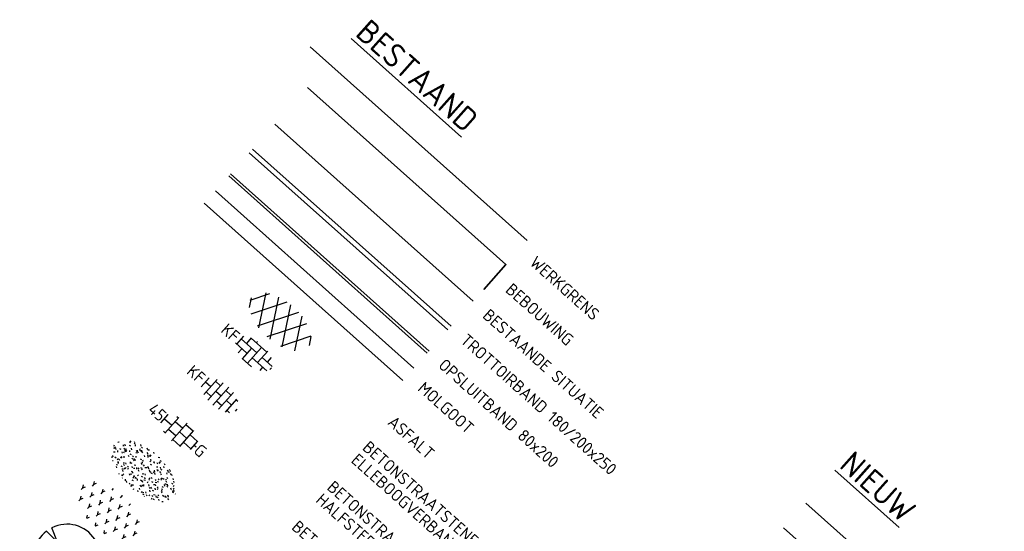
# Model space of a CAD drawing. Header units: metres. Extents: x 113080 to 114329, y 482672 to 483852.
# Tile 52 of 55: x 114266 to 114296, y 482702 to 482717. Entities that reach past the tile are written whole.
import ezdxf
from ezdxf.enums import TextEntityAlignment as Align

# ---------------------------------------------------------------- set-up
doc = ezdxf.new("R2010")
doc.units = ezdxf.units.M
doc.linetypes.add('VH-OPSLUITBAND_80X200', pattern=[14, 8, -2, 2, -2])
doc.linetypes.add('XX-HIDDEN', pattern=[4, 2, -2])
for name, color, linetype, lineweight in [('B-WE-GR-BEPLANTING-S', 252, 'Continuous', 25), ('B-WE-GR-BOOM-S', 252, 'Continuous', 25), ('B-WE-GR-GRAS-S', 252, 'Continuous', 25), ('B-WE-OG-BEBOUWING-G', 252, 'Continuous', 35), ('B-WE-VH-GOOT-G', 252, 'Continuous', 18), ('B-WE-VH-KANTOPSLUITING_OPSLUITBAND_80X200-G', 252, 'VH-OPSLUITBAND_80X200', 18), ('B-WE-VH-KANTOPSLUITING_VOORKANTBAND-G', 252, 'Continuous', 18), ('B-WE-VH-KANTVERHARDING-G', 252, 'Continuous', 18), ('B-WE-VH-VERHARDING_ASFALT-S', 252, 'Continuous', 25), ('B-WE-VH-VERHARDING_BETONSTRAATSTEEN-S', 252, 'Continuous', 25), ('B-WE-VH-VERHARDING_TEGEL-S', 252, 'Continuous', 25), ('N-WE-VH-KANTOPSLUITING_VOORKANTBAND-G', 50, 'Continuous', 25), ('N-WE-VH-MATERIAALGRENS-G', 7, 'XX-HIDDEN', 18), ('X-XX-AL-TEKENBLAD-T18', 10, 'Continuous', 18), ('X-XX-AL-TEKENBLAD-T35', 7, 'Continuous', 35), ('X-XX-AL-WERKGRENS-G', 7, 'XX-WERKGRENS', 25)]:
    doc.layers.add(name, color=color, linetype=linetype, lineweight=lineweight)
doc.styles.add('NLCS-ISO', font='NLCS-ISO.ttf')
doc.styles.add('NLCS-ISO-M200-T18', font='NLCS-ISO.ttf', dxfattribs={"height": 0.36})
doc.styles.add('NLCS-ISO-M200-T35', font='NLCS-ISO.ttf', dxfattribs={"height": 0.7})
doc.linetypes.add('XX-WERKGRENS', pattern='A,0,[137,NLCS.SHX,S=0.5,R=0,X=0,Y=0],-30', length=30)

# ---------------------------------------------------------------- blocks, each defined once
blk = doc.blocks.new('SGR-BOOM_08')
at = {"ltscale": 20, "flags": 128}
for points in [[(1.29, 4.87), (1.14, 3.21), (1.73, 4.73)], [(-4.95, 0.9), (-2.63, 0.79), (-4.68, 1.86)], [(5.03, -0.13), (2.56, -0.55), (4.49, -2.27)], [(-3.9, -3.19), (-3.5, -2.42), (-4.39, -2.47)], [(0.99, -4.94), (0.42, -3.33), (0.36, -5.02)]]:
    blk.add_lwpolyline(points, dxfattribs=at)
blk.add_lwpolyline([(5.03, -0.13, 0.321944), (1.73, 4.73, 0.321944)], format="xyb", dxfattribs=at)
blk.add_circle((0, 0), 0.15)
at = {"ltscale": 20}
for start, end in [(75.1844, 158.299), (169.749, 209.4302), (281.3601, 333.2046), (219.2667, 274.1068)]:
    blk.add_arc((0, 0), 5.03, start, end, dxfattribs=at)
blk = doc.blocks.new('SVH-ASFALT-SO')
at = {"ltscale": 0.1}
for p, q in [((-5.55, -0.57), (-4.01, 2.09)), ((-1.82, -2.81), (-4.49, 1.81)), ((-4.09, -2.05), (-1.23, 2.9)), ((0.57, -2.96), (-2.65, 2.62)), ((-2.18, -2.74), (1.09, 2.92)), ((2.69, -2.62), (-0.53, 2.96)), ((-0.01, -2.97), (3.14, 2.48)), ((4.52, -1.79), (1.86, 2.81)), ((2.47, -2.68), (4.89, 1.5)), ((5.65, 0.25), (4.96, 1.43)), ((-4.9, -1.48), (-5.64, -0.2))]:
    blk.add_line(p, q, dxfattribs=at)
at = {"style": 'NLCS-ISO'}
blk.add_attdef('KLEUR', text='', height=1.8, dxfattribs=at).set_placement((7.3, 0), align=Align.MIDDLE_LEFT)
at = {"style": 'NLCS-ISO', "flags": 1}
blk.add_attdef('FUNCTIE', text='', height=1.8, dxfattribs=at).set_placement((-2.07, -6.33), align=Align.MIDDLE_CENTER)
blk = doc.blocks.new('SVH-BSS_KEIFORMAAT_HALFST_KL-SO')
for p, q in [((-1.05, -1.83), (-1.05, 1.66)), ((0, -1.88), (0, 1.71)), ((1.05, -1.75), (1.05, 1.58)), ((-3.15, -1), (-3.15, 0.83)), ((-3.15, 0), (-2.1, 0)), ((-2.1, -1.59), (-2.1, 1.42)), ((-2.1, 1.05), (-1.05, 1.05)), ((-1.05, 0), (0, 0)), ((0, 1.05), (1.05, 1.05)), ((1.05, 0), (2.1, 0)), ((2.1, -1.4), (2.1, 1.22)), ((2.1, 1.05), (2.41, 1.05)), ((3.15, -0.26), (3.15, 0.09)), ((3.15, 0), (3.16, 0)), ((-2.1, -1.05), (-1.05, -1.05)), ((0, -1.05), (1.05, -1.05)), ((2.1, -1.05), (2.64, -1.05))]:
    blk.add_line(p, q)
at = {"style": 'NLCS-ISO'}
blk.add_attdef('FORMAAT', text='', height=1.8, dxfattribs=at).set_placement((-3.62, -0.09), align=Align.MIDDLE_RIGHT)
blk.add_attdef('KLEUR', text='', height=1.8, dxfattribs=at).set_placement((3.17, -0.09), align=Align.MIDDLE_LEFT)
at = {"style": 'NLCS-ISO', "flags": 1}
blk.add_attdef('FUNCTIE', text='', height=1.8, dxfattribs=at).set_placement((0.12, -3.58), align=Align.MIDDLE_CENTER)
blk = doc.blocks.new('SVH-TEGEL_300X300_DUN_HALFST_KL-SO')
for p, q in [((-1.84, 1.5), (-1.5, 1.5)), ((-1.5, -1.6), (-1.5, 1.6)), ((0, -1.78), (0, 1.78)), ((0, 1.5), (1.5, 1.5)), ((1.5, -1.6), (1.5, 1.6)), ((-3.08, 0.75), (-3, 0.75)), ((-3, -0.83), (-3, 0.83)), ((-3, 0), (-1.5, 0)), ((-1.5, 0.75), (0, 0.75)), ((0, 0), (1.5, 0)), ((1.5, 0.75), (3, 0.75)), ((3, -0.83), (3, 0.83)), ((3, 0), (3.39, 0)), ((-3.08, -0.75), (-3, -0.75)), ((-1.5, -0.75), (0, -0.75)), ((1.5, -0.75), (3, -0.75)), ((-1.84, -1.5), (-1.5, -1.5)), ((0, -1.5), (1.5, -1.5))]:
    blk.add_line(p, q)
at = {"style": 'NLCS-ISO'}
blk.add_attdef('FORMAAT', text='', height=1.8, dxfattribs=at).set_placement((-3.18, 0), align=Align.MIDDLE_RIGHT)
blk.add_attdef('KLEUR', text='', height=1.8, dxfattribs=at).set_placement((3.49, 0), align=Align.MIDDLE_LEFT)
at = {"style": 'NLCS-ISO', "flags": 1}
blk.add_attdef('FUNCTIE', text='', height=1.8, dxfattribs=at).set_placement((0.12, -3.58), align=Align.MIDDLE_CENTER)
blk = doc.blocks.new('SGR-GRAS_01-SO')
at = {"ltscale": 0.1}
for p, q in [((-0.212, 0.998), (-0.269, 1.031)), ((0.073, 0.993), (0.138, 1.031)), ((-1.448, 0.644), (-1.521, 0.664)), ((-1.469, 0.576), (-1.482, 0.65)), ((-1.427, 0.476), (-1.354, 0.496)), ((-1.302, 0.761), (-1.324, 0.774)), ((-1.284, 0.684), (-1.278, 0.759)), ((-1.154, 0.647), (-1.207, 0.7)), ((-0.939, 0.84), (-1.004, 0.878)), ((-0.968, 0.512), (-0.915, 0.565)), ((-0.893, 0.496), (-0.965, 0.515)), ((-0.892, 0.812), (-0.817, 0.812)), ((-0.873, 0.655), (-0.886, 0.729)), ((-0.871, 0.625), (-0.799, 0.644)), ((-0.804, 0.474), (-0.869, 0.511)), ((-0.73, 0.647), (-0.783, 0.7)), ((-0.689, 0.607), (-0.682, 0.682)), ((-0.576, 0.919), (-0.64, 0.957)), ((-0.562, 0.919), (-0.509, 0.972)), ((-0.441, 0.553), (-0.506, 0.59)), ((-0.427, 0.785), (-0.499, 0.804)), ((-0.425, 0.706), (-0.36, 0.743)), ((-0.305, 0.647), (-0.358, 0.7)), ((-0.317, 0.812), (-0.242, 0.812)), ((-0.316, 0.774), (-0.244, 0.793)), ((-0.278, 0.735), (-0.291, 0.809)), ((-0.078, 0.632), (-0.143, 0.669)), ((-0.093, 0.53), (-0.087, 0.604)), ((0.128, 0.636), (0.056, 0.656)), ((0.119, 0.647), (0.066, 0.7)), ((0.286, 0.711), (0.221, 0.748)), ((0.239, 0.923), (0.312, 0.942)), ((0.258, 0.812), (0.333, 0.812)), ((0.317, 0.814), (0.304, 0.888)), ((0.322, 0.565), (0.375, 0.618)), ((0.429, 0.477), (0.494, 0.514)), ((0.543, 0.647), (0.49, 0.7)), ((0.502, 0.452), (0.509, 0.527)), ((0.594, 0.925), (0.522, 0.945)), ((0.554, 0.619), (0.626, 0.638)), ((0.649, 0.79), (0.584, 0.827)), ((0.684, 0.487), (0.611, 0.507)), ((0.833, 0.812), (0.908, 0.812)), ((0.912, 0.894), (0.907, 0.925)), ((0.967, 0.647), (0.914, 0.7)), ((0.927, 0.764), (0.992, 0.802)), ((1.012, 0.869), (0.947, 0.906)), ((1.15, 0.777), (1.077, 0.796)), ((1.147, 0.502), (1.082, 0.54)), ((1.109, 0.767), (1.182, 0.787)), ((1.392, 0.647), (1.339, 0.7)), ((1.51, 0.581), (1.445, 0.619)), ((-1.964, -0.07), (-1.977, 0.004)), ((-1.93, 0.188), (-1.925, 0.244)), ((-1.893, 0.237), (-1.921, 0.253)), ((-1.668, 0.023), (-1.595, 0.043)), ((-1.596, 0.241), (-1.649, 0.294)), ((-1.53, 0.316), (-1.595, 0.353)), ((-1.517, 0.187), (-1.442, 0.187)), ((-1.358, 0.206), (-1.431, 0.226)), ((-1.421, 0.131), (-1.356, 0.168)), ((-1.369, 0.009), (-1.382, 0.083)), ((-1.375, 0.106), (-1.322, 0.159)), ((-1.334, 0.111), (-1.328, 0.186)), ((-1.167, 0.395), (-1.232, 0.432)), ((-1.172, 0.241), (-1.225, 0.294)), ((-1.112, 0.172), (-1.04, 0.192)), ((-1.032, 0.028), (-1.097, 0.066)), ((-0.942, 0.187), (-0.867, 0.187)), ((-0.923, 0.418), (-0.858, 0.456)), ((-0.803, 0.057), (-0.875, 0.077)), ((-0.747, 0.241), (-0.8, 0.294)), ((-0.773, 0.089), (-0.786, 0.163)), ((-0.739, 0.034), (-0.732, 0.109)), ((-0.669, 0.107), (-0.734, 0.145)), ((-0.557, 0.321), (-0.485, 0.34)), ((-0.337, 0.347), (-0.41, 0.366)), ((-0.323, 0.241), (-0.376, 0.294)), ((-0.306, 0.186), (-0.371, 0.224)), ((-0.367, 0.187), (-0.292, 0.187)), ((-0.243, 0.017), (-0.17, 0.036)), ((-0.178, 0.169), (-0.191, 0.242)), ((-0.143, -0.043), (-0.137, 0.032)), ((-0.085, 0.159), (-0.032, 0.212)), ((-0.069, 0.189), (-0.004, 0.227)), ((0.057, 0.265), (-0.008, 0.303)), ((-0.002, 0.47), (0.071, 0.489)), ((0.101, 0.241), (0.048, 0.294)), ((0.218, 0.198), (0.146, 0.217)), ((0.208, 0.187), (0.283, 0.187)), ((0.313, 0.166), (0.385, 0.185)), ((0.42, 0.344), (0.355, 0.382)), ((0.417, 0.248), (0.404, 0.322)), ((0.526, 0.241), (0.472, 0.294)), ((0.555, -0.022), (0.49, 0.015)), ((0.774, 0.049), (0.701, 0.069)), ((0.784, 0.423), (0.719, 0.461)), ((0.783, 0.187), (0.858, 0.187)), ((0.918, 0.057), (0.853, 0.094)), ((0.868, 0.315), (0.941, 0.334)), ((0.95, 0.241), (0.897, 0.294)), ((1.012, 0.328), (0.999, 0.402)), ((1.098, 0.375), (1.104, 0.45)), ((1.239, 0.338), (1.167, 0.358)), ((1.183, 0.011), (1.255, 0.03)), ((1.206, 0.212), (1.259, 0.265)), ((1.282, 0.136), (1.217, 0.173)), ((1.283, 0.248), (1.348, 0.286)), ((1.374, 0.241), (1.321, 0.294)), ((1.358, 0.187), (1.433, 0.187)), ((1.424, 0.463), (1.496, 0.483)), ((1.645, 0.215), (1.58, 0.252)), ((1.607, 0.407), (1.594, 0.481)), ((1.693, 0.298), (1.7, 0.373)), ((1.795, 0.19), (1.722, 0.209)), ((1.738, 0.159), (1.81, 0.179)), ((1.798, 0.241), (1.745, 0.294)), ((1.933, 0.187), (1.948, 0.187)), ((-1.918, -0.157), (-1.854, -0.119)), ((-1.824, -0.083), (-1.897, -0.064)), ((-1.759, -0.13), (-1.823, -0.092)), ((-1.782, -0.301), (-1.729, -0.248)), ((-1.624, -0.496), (-1.689, -0.459)), ((-1.613, -0.166), (-1.667, -0.113)), ((-1.567, -0.438), (-1.492, -0.438)), ((-1.395, -0.051), (-1.46, -0.013)), ((-1.385, -0.462), (-1.378, -0.387)), ((-1.353, -0.281), (-1.281, -0.261)), ((-1.269, -0.232), (-1.341, -0.212)), ((-1.261, -0.417), (-1.326, -0.38)), ((-1.269, -0.557), (-1.282, -0.483)), ((-1.189, -0.166), (-1.242, -0.113)), ((-1.065, -0.386), (-1, -0.348)), ((-0.992, -0.438), (-0.917, -0.438)), ((-0.897, -0.338), (-0.962, -0.301)), ((-0.765, -0.166), (-0.818, -0.113)), ((-0.798, -0.132), (-0.726, -0.112)), ((-0.789, -0.539), (-0.782, -0.464)), ((-0.713, -0.381), (-0.786, -0.361)), ((-0.674, -0.477), (-0.687, -0.403)), ((-0.534, -0.259), (-0.599, -0.222)), ((-0.567, -0.098), (-0.502, -0.061)), ((-0.491, -0.248), (-0.438, -0.195)), ((-0.484, -0.436), (-0.411, -0.416)), ((-0.417, -0.438), (-0.342, -0.438)), ((-0.341, -0.166), (-0.394, -0.113)), ((-0.248, -0.091), (-0.32, -0.072)), ((-0.171, -0.18), (-0.236, -0.143)), ((-0.078, -0.398), (-0.091, -0.324)), ((0.084, -0.166), (0.031, -0.113)), ((0.072, -0.287), (0.144, -0.268)), ((0.192, -0.101), (0.127, -0.064)), ((0.158, -0.438), (0.233, -0.438)), ((0.308, -0.24), (0.235, -0.221)), ((0.327, -0.468), (0.262, -0.43)), ((0.287, -0.327), (0.352, -0.289)), ((0.452, -0.12), (0.459, -0.046)), ((0.508, -0.166), (0.455, -0.113)), ((0.517, -0.318), (0.504, -0.244)), ((0.69, -0.389), (0.625, -0.351)), ((0.627, -0.138), (0.7, -0.119)), ((0.733, -0.438), (0.808, -0.438)), ((0.785, -0.039), (0.85, -0.002)), ((0.863, -0.389), (0.791, -0.37)), ((0.799, -0.195), (0.852, -0.142)), ((0.932, -0.166), (0.879, -0.113)), ((0.942, -0.442), (1.014, -0.423)), ((1.053, -0.31), (0.988, -0.272)), ((1.048, -0.198), (1.054, -0.123)), ((1.112, -0.239), (1.099, -0.165)), ((1.329, -0.1), (1.256, -0.08)), ((1.356, -0.166), (1.303, -0.113)), ((1.308, -0.438), (1.383, -0.438)), ((1.416, -0.231), (1.351, -0.193)), ((1.497, -0.293), (1.569, -0.274)), ((1.639, -0.268), (1.704, -0.231)), ((1.643, -0.275), (1.65, -0.2)), ((1.707, -0.159), (1.694, -0.085)), ((1.779, -0.152), (1.715, -0.114)), ((1.781, -0.166), (1.728, -0.113)), ((1.884, -0.248), (1.812, -0.229)), ((-1.631, -0.572), (-1.684, -0.519)), ((-1.535, -0.657), (-1.498, -0.636)), ((-1.207, -0.572), (-1.26, -0.519)), ((-1.179, -0.67), (-1.252, -0.651)), ((-1.126, -0.784), (-1.191, -0.746)), ((-1.039, -0.585), (-0.967, -0.565)), ((-0.898, -0.654), (-0.845, -0.601)), ((-0.836, -0.943), (-0.853, -0.926)), ((-0.783, -0.572), (-0.836, -0.519)), ((-0.763, -0.705), (-0.828, -0.667)), ((-0.725, -0.889), (-0.652, -0.869)), ((-0.709, -0.902), (-0.644, -0.864)), ((-0.624, -0.819), (-0.696, -0.799)), ((-0.582, -0.994), (-0.587, -0.97)), ((-0.399, -0.626), (-0.464, -0.588)), ((-0.376, -0.979), (-0.429, -0.926)), ((-0.358, -0.572), (-0.411, -0.519)), ((-0.265, -0.992), (-0.33, -0.955)), ((-0.158, -0.529), (-0.23, -0.51)), ((-0.211, -0.614), (-0.146, -0.577)), ((-0.193, -0.616), (-0.187, -0.541)), ((-0.169, -0.74), (-0.097, -0.72)), ((-0.068, -0.968), (-0.141, -0.948)), ((-0.036, -0.547), (-0.101, -0.509)), ((-0.014, -1.008), (0.039, -0.955)), ((0.048, -0.979), (-0.005, -0.926)), ((0.021, -0.964), (0.008, -0.89)), ((0.066, -0.572), (0.013, -0.519)), ((0.099, -0.913), (0.034, -0.876)), ((0.397, -0.678), (0.325, -0.659)), ((0.386, -0.591), (0.459, -0.572)), ((0.393, -0.601), (0.446, -0.548)), ((0.462, -0.834), (0.397, -0.797)), ((0.402, -0.693), (0.409, -0.618)), ((0.472, -0.979), (0.419, -0.926)), ((0.49, -0.572), (0.437, -0.519)), ((0.617, -0.884), (0.604, -0.81)), ((0.643, -0.843), (0.708, -0.806)), ((0.701, -0.895), (0.773, -0.876)), ((0.825, -0.755), (0.76, -0.718)), ((0.856, -0.938), (0.844, -0.926)), ((0.914, -0.572), (0.861, -0.519)), ((0.953, -0.827), (0.88, -0.808)), ((0.998, -0.77), (1.004, -0.696)), ((1.188, -0.676), (1.123, -0.639)), ((1.141, -0.556), (1.206, -0.518)), ((1.212, -0.805), (1.199, -0.731)), ((1.256, -0.746), (1.328, -0.727)), ((1.339, -0.572), (1.286, -0.519)), ((1.419, -0.538), (1.346, -0.518)), ((1.551, -0.597), (1.486, -0.56)), ((1.684, -0.547), (1.736, -0.495)), ((1.713, -0.522), (1.71, -0.519)), ((0.172, -1.037), (0.218, -1.024))]:
    blk.add_line(p, q, dxfattribs=at)
at = {"ltscale": 0.1, "style": 'NLCS-ISO'}
blk.add_attdef('TYPE', text='', height=0.5, dxfattribs=at).set_placement((3.471, -0.016), align=Align.MIDDLE_CENTER)
blk = doc.blocks.new('SGR-BEPLANTING_SOORT_01-SO')
for p, q in [((-0.577, 0.993), (-0.577, 0.875)), ((0, 1), (-0.022, 1.038)), ((0, 1), (0.022, 1.038)), ((0, 1), (0, 0.875)), ((0.577, 0.992), (0.577, 0.875)), ((-1.443, 0.5), (-1.516, 0.625)), ((-1.443, 0.5), (-1.371, 0.625)), ((-1.443, 0.5), (-1.443, 0.375)), ((-0.866, 0.5), (-0.938, 0.625)), ((-0.866, 0.5), (-0.794, 0.625)), ((-0.866, 0.5), (-0.866, 0.375)), ((-0.289, 0.5), (-0.361, 0.625)), ((-0.289, 0.5), (-0.217, 0.625)), ((-0.289, 0.5), (-0.289, 0.375)), ((0.289, 0.5), (0.217, 0.625)), ((0.289, 0.5), (0.361, 0.625)), ((0.289, 0.5), (0.289, 0.375)), ((0.866, 0.5), (0.794, 0.625)), ((0.866, 0.5), (0.938, 0.625)), ((0.866, 0.5), (0.866, 0.375)), ((1.443, 0.5), (1.371, 0.625)), ((1.443, 0.5), (1.516, 0.625)), ((1.443, 0.5), (1.443, 0.375)), ((-1.732, 0), (-1.804, 0.125)), ((-1.732, 0), (-1.66, 0.125)), ((-1.732, 0), (-1.732, -0.125)), ((-1.155, 0), (-1.227, 0.125)), ((-1.155, 0), (-1.083, 0.125)), ((-1.155, 0), (-1.155, -0.125)), ((-0.577, 0), (-0.65, 0.125)), ((-0.577, 0), (-0.505, 0.125)), ((-0.577, 0), (-0.577, -0.125)), ((0, 0), (-0.072, 0.125)), ((0, 0), (0.072, 0.125)), ((0, 0), (0, -0.125)), ((0.577, 0), (0.505, 0.125)), ((0.577, 0), (0.65, 0.125)), ((0.577, 0), (0.577, -0.125)), ((1.155, 0), (1.083, 0.125)), ((1.155, 0), (1.227, 0.125)), ((1.155, 0), (1.155, -0.125)), ((1.732, 0), (1.66, 0.125)), ((1.732, 0), (1.804, 0.125)), ((1.732, 0), (1.732, -0.125)), ((-1.443, -0.5), (-1.516, -0.375)), ((-1.443, -0.5), (-1.371, -0.375)), ((-0.866, -0.5), (-0.938, -0.375)), ((-0.866, -0.5), (-0.794, -0.375)), ((-0.289, -0.5), (-0.361, -0.375)), ((-0.289, -0.5), (-0.217, -0.375)), ((0.289, -0.5), (0.217, -0.375)), ((0.289, -0.5), (0.361, -0.375)), ((0.866, -0.5), (0.794, -0.375)), ((0.866, -0.5), (0.938, -0.375)), ((1.443, -0.5), (1.371, -0.375)), ((1.443, -0.5), (1.516, -0.375)), ((-1.443, -0.5), (-1.443, -0.625)), ((-0.866, -0.5), (-0.866, -0.625)), ((-0.581, -0.994), (-0.65, -0.875)), ((-0.574, -0.995), (-0.505, -0.875)), ((-0.289, -0.5), (-0.289, -0.625)), ((0, -1), (-0.072, -0.875)), ((0, -1), (0.072, -0.875)), ((0.289, -0.5), (0.289, -0.625)), ((0.574, -0.994), (0.505, -0.875)), ((0.582, -0.993), (0.65, -0.875)), ((0.866, -0.5), (0.866, -0.625)), ((1.443, -0.5), (1.443, -0.625)), ((0, -1), (0, -1.039))]:
    blk.add_line(p, q)
at = {"style": 'NLCS-ISO'}
blk.add_attdef('TYPE', text='', height=0.5, dxfattribs=at).set_placement((3.471, -0.016), align=Align.MIDDLE_CENTER)
blk = doc.blocks.new('SVH-BSS_KEIFORMAAT_ELLEBOOG_KL-SO')
for p, q in [((-1.87, 1.5), (-1.87, 0.39)), ((-0.82, 1.75), (-0.82, 1.44)), ((1.28, 1.67), (1.28, -0.66)), ((-2.92, 0.92), (-2.92, -0.66)), ((-2.92, 0.39), (0.23, 0.39)), ((-1.87, 1.44), (1.28, 1.44)), ((-0.82, 0.39), (-0.82, -1.75)), ((0.23, 1.44), (0.23, -1.71)), ((1.28, 0.39), (3.32, 0.39)), ((2.33, 1.31), (2.33, 0.39)), ((3.38, 0.18), (3.38, -0.18)), ((-3.16, -0.66), (-0.82, -0.66)), ((-1.87, -0.66), (-1.87, -1.5)), ((0.23, -0.66), (3.16, -0.66)), ((2.33, -0.66), (2.33, -1.31)), ((-0.82, -1.71), (1.03, -1.71))]:
    blk.add_line(p, q)
at = {"style": 'NLCS-ISO'}
blk.add_attdef('FORMAAT', text='', height=1.8, dxfattribs=at).set_placement((-3.39, 0), align=Align.MIDDLE_RIGHT)
blk.add_attdef('KLEUR', text='', height=1.8, dxfattribs=at).set_placement((3.39, 0), align=Align.MIDDLE_LEFT)
at = {"style": 'NLCS-ISO', "flags": 1}
blk.add_attdef('FUNCTIE', text='', height=1.8, dxfattribs=at).set_placement((0.12, -3.58), align=Align.MIDDLE_CENTER)

msp = doc.modelspace()

# ---------------------------------------------------------------- linework, layer by layer
at = {"layer": 'B-WE-OG-BEBOUWING-G', "flags": 128}
msp.add_lwpolyline([(114274.677, 482715.423), (114280.65, 482710.1), (114279.984, 482709.353)], dxfattribs=at)
at = {"layer": 'B-WE-VH-GOOT-G', "flags": 128}
for points in [[(114271.908, 482712.315), (114277.88, 482706.992)], [(114271.575, 482711.942), (114277.547, 482706.619)]]:
    msp.add_lwpolyline(points, dxfattribs=at)
at = {"layer": 'B-WE-VH-KANTOPSLUITING_OPSLUITBAND_80X200-G', "flags": 128}
msp.add_lwpolyline([(114272.31, 482712.766), (114278.282, 482707.443)], dxfattribs=at)
at = {"layer": 'B-WE-VH-KANTOPSLUITING_VOORKANTBAND-G', "flags": 128}
for points in [[(114273.028, 482713.572), (114279, 482708.249)], [(114272.928, 482713.46), (114278.901, 482708.137)], [(114272.363, 482712.826), (114278.335, 482707.503)]]:
    msp.add_lwpolyline(points, dxfattribs=at)
at = {"layer": 'B-WE-VH-KANTVERHARDING-G', "flags": 128}
msp.add_lwpolyline([(114273.694, 482714.319), (114279.666, 482708.997)], dxfattribs=at)
at = {"layer": 'N-WE-VH-KANTOPSLUITING_VOORKANTBAND-G', "flags": 128}
msp.add_lwpolyline([(114289.002, 482702.187), (114294.974, 482696.864)], dxfattribs=at)
at = {"layer": 'N-WE-VH-MATERIAALGRENS-G', "flags": 128}
msp.add_lwpolyline([(114289.668, 482702.934), (114295.64, 482697.611)], dxfattribs=at)
at = {"layer": 'X-XX-AL-WERKGRENS-G', "ltscale": 0.2, "flags": 128}
msp.add_lwpolyline([(114281.29, 482710.819), (114274.757, 482716.642)], dxfattribs=at)

# ---------------------------------------------------------------- block references
at = {"layer": 'B-WE-GR-BEPLANTING-S', "xscale": 0.6000000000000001, "yscale": 0.6000000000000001, "zscale": 0.6000000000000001, "rotation": 318.2896731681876}
msp.add_blockref('SGR-BEPLANTING_SOORT_01-SO', (114268.699, 482702.703), dxfattribs=at)
at = {"layer": 'B-WE-GR-BOOM-S', "xscale": 0.2, "yscale": 0.2, "zscale": 0.2, "rotation": 318.2896731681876}
msp.add_blockref('SGR-BOOM_08', (114267.444, 482701.295), dxfattribs=at)
at = {"layer": 'B-WE-GR-GRAS-S', "xscale": 0.6000000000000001, "yscale": 0.6000000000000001, "zscale": 0.6000000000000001, "rotation": 318.2896731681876}
msp.add_blockref('SGR-GRAS_01-SO', (114269.763, 482703.897), dxfattribs=at)
at = {"layer": 'B-WE-VH-VERHARDING_ASFALT-S', "xscale": 0.2, "yscale": 0.2, "zscale": 0.2, "rotation": 318.289673}
msp.add_blockref('SVH-ASFALT-SO', (114273.864, 482708.382), dxfattribs=at)
at = {"layer": 'B-WE-VH-VERHARDING_BETONSTRAATSTEEN-S'}
ref = msp.add_blockref('SVH-BSS_KEIFORMAAT_ELLEBOOG_KL-SO', (114273.069, 482707.424), dxfattribs=dict(at, xscale=0.2, yscale=0.2, zscale=0.2, rotation=318.291678))
ref.add_attrib('FORMAAT', 'KF', dxfattribs={"layer": '0', "height": 0.36, "rotation": 318.2917, "style": 'NLCS-ISO'}).set_placement((114272.562, 482707.875), align=Align.MIDDLE_RIGHT)
ref = msp.add_blockref('SVH-BSS_KEIFORMAAT_HALFST_KL-SO', (114272.082, 482706.159), dxfattribs=dict(at, xscale=0.2, yscale=0.2, zscale=0.2, rotation=318.289673))
ref.add_attrib('FORMAAT', 'KF', dxfattribs={"layer": '0', "height": 0.36, "rotation": 318.2897, "style": 'NLCS-ISO'}).set_placement((114271.53, 482706.628), align=Align.MIDDLE_RIGHT)
at = {"layer": 'B-WE-VH-VERHARDING_TEGEL-S', "color": 140, "true_color": 0x00bfff, "xscale": 0.2, "yscale": 0.2, "zscale": 0.2, "rotation": 318.289673}
msp.add_blockref('SVH-TEGEL_300X300_DUN_HALFST_KL-SO', (114270.825, 482705.072), dxfattribs=at).add_auto_attribs({'FORMAAT': '45', 'KLEUR': 'G'})

# ---------------------------------------------------------------- texts
at = {"layer": 'X-XX-AL-TEKENBLAD-T18', "style": 'NLCS-ISO-M200-T18'}
for s, p in [('WERKGRENS', (114281.336, 482710.118)), ('BEBOUWING', (114280.608, 482709.302)), ('BESTAANDE SITUATIE', (114279.92, 482708.529)), ('TROTTOIRBAND 180/200x250', (114279.254, 482707.782)), ('OPSLUITBAND 80x200', (114278.588, 482707.036)), ('MOLGOOT', (114277.967, 482706.339)), ('ASFALT', (114277.062, 482705.323)), ('BETONSTRAATSTENEN, KEIFORMAAT', (114276.305, 482704.563)), ('ELLEBOOGVERBAND', (114275.965, 482704.182)), ('BETONSTRAATSTENEN, KEIFORMAAT', (114275.24, 482703.368)), ('HALFSTEENSVERBAND, MET KLEUR', (114274.901, 482702.987)), ('BETONTEGELS, 300x300x45', (114274.175, 482702.173))]:
    msp.add_text(s, height=0.36, rotation=318.2897, dxfattribs=at).set_placement(p)
at = {"layer": 'X-XX-AL-TEKENBLAD-T35', "style": 'NLCS-ISO-M200-T35'}
for s, p in [('%%UBESTAAND', (114276.082, 482716.999)), ('%%UNIEUW', (114290.639, 482704.024))]:
    msp.add_text(s, height=0.7, rotation=318.2897, dxfattribs=at).set_placement(p)

doc.saveas('drawing.dxf')
